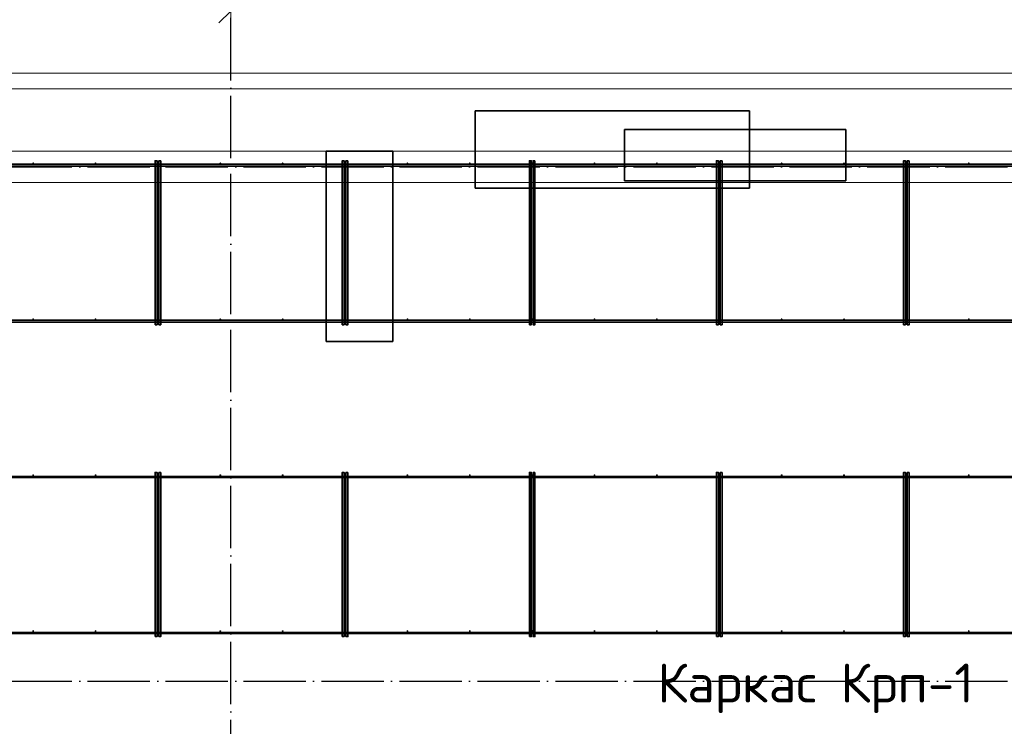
# Model space of a CAD drawing. Header units: millimetres. Extents: x -3725 to 93325, y -74170 to 82591.
# Tile 120 of 140: x 67047 to 73361, y 64191 to 68724. Entities that reach past the tile are written whole.
import ezdxf

# ---------------------------------------------------------------- set-up
doc = ezdxf.new("R2010")
doc.units = ezdxf.units.MM
doc.header["$PDMODE"] = 65
for name, pattern in [('______11', [500, 400, -50, 0, -50]), ('______3', [500, 400, -100]), ('______5', [1100, 800, -100, 100, -100])]:
    doc.linetypes.add(name, pattern=pattern)
for name, color, linetype, lineweight in [('Standard', 7, 'Continuous', 25), ('Балка_ общее', 7, '______3', 13), ('Стена_ общее', 7, 'Continuous', 35), ('Фундамент (1)', 7, 'Continuous', 35)]:
    doc.layers.add(name, color=color, linetype=linetype, lineweight=lineweight)
doc.layers.add('Арм.стержн. Фиксатор', color=7, linetype='Continuous', lineweight=35, true_color=0x501e0f)
doc.layers.add('Осевая линия_ общее', color=7, linetype='______5', lineweight=13, true_color=0xa0a0a0)
doc.styles.add('ISOCPEUR', font='ISOCPEUR')
doc.dimstyles.new('DIMSTYLE_7', dxfattribs={"dimtxt": 250, "dimasz": 250, "dimexe": 0, "dimexo": 0, "dimgap": 125, "dimtad": 2, "dimdec": 0, "dimrnd": 5, "dimzin": 12, "dimdsep": 46, "dimtxsty": 'ISOCPEUR', "dimblk1": 'ALL_ML_STRICH', "dimblk2": 'ALL_ML_STRICH', "dimsah": 1, "dimcen": 0, "dimclrd": 7, "dimclre": 256, "dimclrt": 7, "dimadec": 0, "dimazin": 0, "dimtfac": 1, "dimtdec": 0, "dimtix": 1, "dimtmove": 2, "dimatfit": 3, "dimfxl": 0, "dimtzin": 0, "dimlwd": 0, "dimlwe": -3, "dimarcsym": 0})

# ---------------------------------------------------------------- blocks, each defined once
blk = doc.blocks.new('ALL_ML_STRICH')
at = {"color": 0, "linetype": 'ByBlock', "lineweight": -2}
for p, q in [((-0.3, -0.3), (0.3, 0.3)), ((0, -0.5), (0, 0.5)), ((-1, 0), (0.5, 0))]:
    blk.add_line(p, q, dxfattribs=at)
blk = doc.blocks.new('*D85')
at = {"layer": 'DEFPOINTS', "color": 7, "linetype": 'Continuous', "lineweight": 13, "transparency": 33554687}
for p in [(66700, 68799.4), (66700, 68778), (68400, 68757.8)]:
    blk.add_point(p, dxfattribs=at)
at = {"layer": 'Балка_ общее', "color": 251, "linetype": 'Continuous', "lineweight": -2, "true_color": 0x656565, "transparency": 33554687}
for p, q in [((66700, 68809.4), (66700, 68778)), ((68400, 68767.8), (68400, 68778))]:
    blk.add_line(p, q, dxfattribs=at)
at = {"layer": 'Балка_ общее', "color": 7, "linetype": 'Continuous', "lineweight": -2, "transparency": 33554687}
blk.add_line((66700, 68778), (68400, 68778), dxfattribs=at)
at = {"layer": 'Балка_ общее', "color": 7, "linetype": 'Continuous', "lineweight": 13, "transparency": 33554687, "xscale": 250, "yscale": 250, "zscale": 250, "rotation": 180}
blk.add_blockref('ALL_ML_STRICH', (66700, 68778), dxfattribs=at)
at = {"layer": 'Балка_ общее', "color": 7, "linetype": 'Continuous', "lineweight": 13, "transparency": 33554687, "xscale": 250, "yscale": 250, "zscale": 250}
blk.add_blockref('ALL_ML_STRICH', (68400, 68778), dxfattribs=at)
at = {"layer": 'Балка_ общее', "color": 7, "linetype": 'Continuous', "lineweight": 13, "transparency": 33554687, "insert": (67587.5, 68953), "char_height": 250, "width": 1000, "attachment_point": 5, "style": 'ISOCPEUR'}
blk.add_mtext('\\A1;{1700}', dxfattribs=at)
blk = doc.blocks.new('*D86')
at = {"layer": 'DEFPOINTS', "color": 7, "linetype": 'Continuous', "lineweight": 13, "transparency": 33554687}
for p in [(68400, 68778), (68400, 68757.8), (73900, 68716.2)]:
    blk.add_point(p, dxfattribs=at)
at = {"layer": 'Балка_ общее', "color": 251, "linetype": 'Continuous', "lineweight": -2, "true_color": 0x656565, "transparency": 33554687}
for p, q in [((68400, 68767.8), (68400, 68778)), ((73900, 68726.2), (73900, 68778))]:
    blk.add_line(p, q, dxfattribs=at)
at = {"layer": 'Балка_ общее', "color": 7, "linetype": 'Continuous', "lineweight": -2, "transparency": 33554687}
blk.add_line((68400, 68778), (73900, 68778), dxfattribs=at)
at = {"layer": 'Балка_ общее', "color": 7, "linetype": 'Continuous', "lineweight": 13, "transparency": 33554687, "xscale": 250, "yscale": 250, "zscale": 250, "rotation": 180}
blk.add_blockref('ALL_ML_STRICH', (68400, 68778), dxfattribs=at)
at = {"layer": 'Балка_ общее', "color": 7, "linetype": 'Continuous', "lineweight": 13, "transparency": 33554687, "xscale": 250, "yscale": 250, "zscale": 250}
blk.add_blockref('ALL_ML_STRICH', (73900, 68778), dxfattribs=at)
at = {"layer": 'Балка_ общее', "color": 7, "linetype": 'Continuous', "lineweight": 13, "transparency": 33554687, "insert": (71162.5, 68953), "char_height": 250, "width": 1000, "attachment_point": 5, "style": 'ISOCPEUR'}
blk.add_mtext('\\A1;{5500}', dxfattribs=at)
blk = doc.blocks.new('СЛОЖНЫЙ_ОБЪЕКТ_5')
at = {"layer": 'Осевая линия_ общее', "color": 253, "linetype": '______11', "lineweight": -3, "true_color": 0xa0a0a0, "transparency": 33554687}
for p, q in [((68400, 45830), (68400, 69510)), ((57980, 67780), (74900, 67780)), ((57980, 64480), (74900, 64480))]:
    blk.add_line(p, q, dxfattribs=at)
at = {"layer": 'Балка_ общее', "color": 7, "linetype": 'Continuous', "lineweight": 13, "transparency": 33554687}
for base, p1, p2, picture, middle in [((68400, 68778), (66700, 68809.4), (68400, 68767.8), '*D85', (67587.5, 68953)), ((73900, 68778), (68400, 68767.8), (73900, 68726.2), '*D86', (71162.5, 68953))]:
    dim = blk.add_linear_dim(base=base, p1=p1, p2=p2, dimstyle='DIMSTYLE_7', override={"dimpost": '<>', "dimclrd": 7, "dimclre": 251, "dimclrt": 7, "dimlwd": 0, "dimlwe": 65533}, dxfattribs=at)
    dim.commit()
    dim.dimension.update_dxf_attribs({"geometry": picture, "text_midpoint": middle, "dimtype": 160})

msp = doc.modelspace()

# ---------------------------------------------------------------- hatches: boundary and pattern name
at = {"layer": 'Арм.стержн. Фиксатор', "linetype": 'Continuous', "lineweight": 35, "transparency": 33554687}
for points in [[(67139.5, 67802), (67139, 67804.3), (67137.7, 67806.2), (67135.8, 67807.5), (67133.5, 67808), (67131.2, 67807.5), (67129.3, 67806.2), (67128, 67804.3), (67127.5, 67802), (67128, 67799.7), (67129.3, 67797.8), (67131.2, 67796.5), (67133.5, 67796), (67135.8, 67796.5), (67137.7, 67797.8), (67139, 67799.7)], [(67539.5, 67802), (67539, 67804.3), (67537.7, 67806.2), (67535.8, 67807.5), (67533.5, 67808), (67531.2, 67807.5), (67529.3, 67806.2), (67528, 67804.3), (67527.5, 67802), (67528, 67799.7), (67529.3, 67797.8), (67531.2, 67796.5), (67533.5, 67796), (67535.8, 67796.5), (67537.7, 67797.8), (67539, 67799.7)], [(67939.5, 67802), (67939, 67804.3), (67937.7, 67806.2), (67935.8, 67807.5), (67933.5, 67808), (67931.2, 67807.5), (67929.3, 67806.2), (67928, 67804.3), (67927.5, 67802), (67928, 67799.7), (67929.3, 67797.8), (67931.2, 67796.5), (67933.5, 67796), (67935.8, 67796.5), (67937.7, 67797.8), (67939, 67799.7)], [(68339.5, 67802), (68339, 67804.3), (68337.7, 67806.2), (68335.8, 67807.5), (68333.5, 67808), (68331.2, 67807.5), (68329.3, 67806.2), (68328, 67804.3), (68327.5, 67802), (68328, 67799.7), (68329.3, 67797.8), (68331.2, 67796.5), (68333.5, 67796), (68335.8, 67796.5), (68337.7, 67797.8), (68339, 67799.7)], [(68739.5, 67802), (68739, 67804.3), (68737.7, 67806.2), (68735.8, 67807.5), (68733.5, 67808), (68731.2, 67807.5), (68729.3, 67806.2), (68728, 67804.3), (68727.5, 67802), (68728, 67799.7), (68729.3, 67797.8), (68731.2, 67796.5), (68733.5, 67796), (68735.8, 67796.5), (68737.7, 67797.8), (68739, 67799.7)], [(69139.5, 67802), (69139, 67804.3), (69137.7, 67806.2), (69135.8, 67807.5), (69133.5, 67808), (69131.2, 67807.5), (69129.3, 67806.2), (69128, 67804.3), (69127.5, 67802), (69128, 67799.7), (69129.3, 67797.8), (69131.2, 67796.5), (69133.5, 67796), (69135.8, 67796.5), (69137.7, 67797.8), (69139, 67799.7)], [(69539.5, 67802), (69539, 67804.3), (69537.7, 67806.2), (69535.8, 67807.5), (69533.5, 67808), (69531.2, 67807.5), (69529.3, 67806.2), (69528, 67804.3), (69527.5, 67802), (69528, 67799.7), (69529.3, 67797.8), (69531.2, 67796.5), (69533.5, 67796), (69535.8, 67796.5), (69537.7, 67797.8), (69539, 67799.7)], [(69939.5, 67802), (69939, 67804.3), (69937.7, 67806.2), (69935.8, 67807.5), (69933.5, 67808), (69931.2, 67807.5), (69929.3, 67806.2), (69928, 67804.3), (69927.5, 67802), (69928, 67799.7), (69929.3, 67797.8), (69931.2, 67796.5), (69933.5, 67796), (69935.8, 67796.5), (69937.7, 67797.8), (69939, 67799.7)], [(70339.5, 67802), (70339, 67804.3), (70337.7, 67806.2), (70335.8, 67807.5), (70333.5, 67808), (70331.2, 67807.5), (70329.3, 67806.2), (70328, 67804.3), (70327.5, 67802), (70328, 67799.7), (70329.3, 67797.8), (70331.2, 67796.5), (70333.5, 67796), (70335.8, 67796.5), (70337.7, 67797.8), (70339, 67799.7)], [(70739.5, 67802), (70739, 67804.3), (70737.7, 67806.2), (70735.8, 67807.5), (70733.5, 67808), (70731.2, 67807.5), (70729.3, 67806.2), (70728, 67804.3), (70727.5, 67802), (70728, 67799.7), (70729.3, 67797.8), (70731.2, 67796.5), (70733.5, 67796), (70735.8, 67796.5), (70737.7, 67797.8), (70739, 67799.7)], [(71139.5, 67802), (71139, 67804.3), (71137.7, 67806.2), (71135.8, 67807.5), (71133.5, 67808), (71131.2, 67807.5), (71129.3, 67806.2), (71128, 67804.3), (71127.5, 67802), (71128, 67799.7), (71129.3, 67797.8), (71131.2, 67796.5), (71133.5, 67796), (71135.8, 67796.5), (71137.7, 67797.8), (71139, 67799.7)], [(71539.5, 67802), (71539, 67804.3), (71537.7, 67806.2), (71535.8, 67807.5), (71533.5, 67808), (71531.2, 67807.5), (71529.3, 67806.2), (71528, 67804.3), (71527.5, 67802), (71528, 67799.7), (71529.3, 67797.8), (71531.2, 67796.5), (71533.5, 67796), (71535.8, 67796.5), (71537.7, 67797.8), (71539, 67799.7)], [(71939.5, 67802), (71939, 67804.3), (71937.7, 67806.2), (71935.8, 67807.5), (71933.5, 67808), (71931.2, 67807.5), (71929.3, 67806.2), (71928, 67804.3), (71927.5, 67802), (71928, 67799.7), (71929.3, 67797.8), (71931.2, 67796.5), (71933.5, 67796), (71935.8, 67796.5), (71937.7, 67797.8), (71939, 67799.7)], [(72339.5, 67802), (72339, 67804.3), (72337.7, 67806.2), (72335.8, 67807.5), (72333.5, 67808), (72331.2, 67807.5), (72329.3, 67806.2), (72328, 67804.3), (72327.5, 67802), (72328, 67799.7), (72329.3, 67797.8), (72331.2, 67796.5), (72333.5, 67796), (72335.8, 67796.5), (72337.7, 67797.8), (72339, 67799.7)], [(72739.5, 67802), (72739, 67804.3), (72737.7, 67806.2), (72735.8, 67807.5), (72733.5, 67808), (72731.2, 67807.5), (72729.3, 67806.2), (72728, 67804.3), (72727.5, 67802), (72728, 67799.7), (72729.3, 67797.8), (72731.2, 67796.5), (72733.5, 67796), (72735.8, 67796.5), (72737.7, 67797.8), (72739, 67799.7)], [(73139.5, 67802), (73139, 67804.3), (73137.7, 67806.2), (73135.8, 67807.5), (73133.5, 67808), (73131.2, 67807.5), (73129.3, 67806.2), (73128, 67804.3), (73127.5, 67802), (73128, 67799.7), (73129.3, 67797.8), (73131.2, 67796.5), (73133.5, 67796), (73135.8, 67796.5), (73137.7, 67797.8), (73139, 67799.7)], [(67139.5, 66802), (67139, 66804.3), (67137.7, 66806.2), (67135.8, 66807.5), (67133.5, 66808), (67131.2, 66807.5), (67129.3, 66806.2), (67128, 66804.3), (67127.5, 66802), (67128, 66799.7), (67129.3, 66797.8), (67131.2, 66796.5), (67133.5, 66796), (67135.8, 66796.5), (67137.7, 66797.8), (67139, 66799.7)], [(67539.5, 66802), (67539, 66804.3), (67537.7, 66806.2), (67535.8, 66807.5), (67533.5, 66808), (67531.2, 66807.5), (67529.3, 66806.2), (67528, 66804.3), (67527.5, 66802), (67528, 66799.7), (67529.3, 66797.8), (67531.2, 66796.5), (67533.5, 66796), (67535.8, 66796.5), (67537.7, 66797.8), (67539, 66799.7)], [(67939.5, 66802), (67939, 66804.3), (67937.7, 66806.2), (67935.8, 66807.5), (67933.5, 66808), (67931.2, 66807.5), (67929.3, 66806.2), (67928, 66804.3), (67927.5, 66802), (67928, 66799.7), (67929.3, 66797.8), (67931.2, 66796.5), (67933.5, 66796), (67935.8, 66796.5), (67937.7, 66797.8), (67939, 66799.7)], [(68339.5, 66802), (68339, 66804.3), (68337.7, 66806.2), (68335.8, 66807.5), (68333.5, 66808), (68331.2, 66807.5), (68329.3, 66806.2), (68328, 66804.3), (68327.5, 66802), (68328, 66799.7), (68329.3, 66797.8), (68331.2, 66796.5), (68333.5, 66796), (68335.8, 66796.5), (68337.7, 66797.8), (68339, 66799.7)], [(68739.5, 66802), (68739, 66804.3), (68737.7, 66806.2), (68735.8, 66807.5), (68733.5, 66808), (68731.2, 66807.5), (68729.3, 66806.2), (68728, 66804.3), (68727.5, 66802), (68728, 66799.7), (68729.3, 66797.8), (68731.2, 66796.5), (68733.5, 66796), (68735.8, 66796.5), (68737.7, 66797.8), (68739, 66799.7)], [(69139.5, 66802), (69139, 66804.3), (69137.7, 66806.2), (69135.8, 66807.5), (69133.5, 66808), (69131.2, 66807.5), (69129.3, 66806.2), (69128, 66804.3), (69127.5, 66802), (69128, 66799.7), (69129.3, 66797.8), (69131.2, 66796.5), (69133.5, 66796), (69135.8, 66796.5), (69137.7, 66797.8), (69139, 66799.7)], [(69539.5, 66802), (69539, 66804.3), (69537.7, 66806.2), (69535.8, 66807.5), (69533.5, 66808), (69531.2, 66807.5), (69529.3, 66806.2), (69528, 66804.3), (69527.5, 66802), (69528, 66799.7), (69529.3, 66797.8), (69531.2, 66796.5), (69533.5, 66796), (69535.8, 66796.5), (69537.7, 66797.8), (69539, 66799.7)], [(69939.5, 66802), (69939, 66804.3), (69937.7, 66806.2), (69935.8, 66807.5), (69933.5, 66808), (69931.2, 66807.5), (69929.3, 66806.2), (69928, 66804.3), (69927.5, 66802), (69928, 66799.7), (69929.3, 66797.8), (69931.2, 66796.5), (69933.5, 66796), (69935.8, 66796.5), (69937.7, 66797.8), (69939, 66799.7)], [(70339.5, 66802), (70339, 66804.3), (70337.7, 66806.2), (70335.8, 66807.5), (70333.5, 66808), (70331.2, 66807.5), (70329.3, 66806.2), (70328, 66804.3), (70327.5, 66802), (70328, 66799.7), (70329.3, 66797.8), (70331.2, 66796.5), (70333.5, 66796), (70335.8, 66796.5), (70337.7, 66797.8), (70339, 66799.7)], [(70739.5, 66802), (70739, 66804.3), (70737.7, 66806.2), (70735.8, 66807.5), (70733.5, 66808), (70731.2, 66807.5), (70729.3, 66806.2), (70728, 66804.3), (70727.5, 66802), (70728, 66799.7), (70729.3, 66797.8), (70731.2, 66796.5), (70733.5, 66796), (70735.8, 66796.5), (70737.7, 66797.8), (70739, 66799.7)], [(71139.5, 66802), (71139, 66804.3), (71137.7, 66806.2), (71135.8, 66807.5), (71133.5, 66808), (71131.2, 66807.5), (71129.3, 66806.2), (71128, 66804.3), (71127.5, 66802), (71128, 66799.7), (71129.3, 66797.8), (71131.2, 66796.5), (71133.5, 66796), (71135.8, 66796.5), (71137.7, 66797.8), (71139, 66799.7)], [(71539.5, 66802), (71539, 66804.3), (71537.7, 66806.2), (71535.8, 66807.5), (71533.5, 66808), (71531.2, 66807.5), (71529.3, 66806.2), (71528, 66804.3), (71527.5, 66802), (71528, 66799.7), (71529.3, 66797.8), (71531.2, 66796.5), (71533.5, 66796), (71535.8, 66796.5), (71537.7, 66797.8), (71539, 66799.7)], [(71939.5, 66802), (71939, 66804.3), (71937.7, 66806.2), (71935.8, 66807.5), (71933.5, 66808), (71931.2, 66807.5), (71929.3, 66806.2), (71928, 66804.3), (71927.5, 66802), (71928, 66799.7), (71929.3, 66797.8), (71931.2, 66796.5), (71933.5, 66796), (71935.8, 66796.5), (71937.7, 66797.8), (71939, 66799.7)], [(72339.5, 66802), (72339, 66804.3), (72337.7, 66806.2), (72335.8, 66807.5), (72333.5, 66808), (72331.2, 66807.5), (72329.3, 66806.2), (72328, 66804.3), (72327.5, 66802), (72328, 66799.7), (72329.3, 66797.8), (72331.2, 66796.5), (72333.5, 66796), (72335.8, 66796.5), (72337.7, 66797.8), (72339, 66799.7)], [(72739.5, 66802), (72739, 66804.3), (72737.7, 66806.2), (72735.8, 66807.5), (72733.5, 66808), (72731.2, 66807.5), (72729.3, 66806.2), (72728, 66804.3), (72727.5, 66802), (72728, 66799.7), (72729.3, 66797.8), (72731.2, 66796.5), (72733.5, 66796), (72735.8, 66796.5), (72737.7, 66797.8), (72739, 66799.7)], [(73139.5, 66802), (73139, 66804.3), (73137.7, 66806.2), (73135.8, 66807.5), (73133.5, 66808), (73131.2, 66807.5), (73129.3, 66806.2), (73128, 66804.3), (73127.5, 66802), (73128, 66799.7), (73129.3, 66797.8), (73131.2, 66796.5), (73133.5, 66796), (73135.8, 66796.5), (73137.7, 66797.8), (73139, 66799.7)], [(67139.5, 65802), (67139, 65804.3), (67137.7, 65806.2), (67135.8, 65807.5), (67133.5, 65808), (67131.2, 65807.5), (67129.3, 65806.2), (67128, 65804.3), (67127.5, 65802), (67128, 65799.7), (67129.3, 65797.8), (67131.2, 65796.5), (67133.5, 65796), (67135.8, 65796.5), (67137.7, 65797.8), (67139, 65799.7)], [(67539.5, 65802), (67539, 65804.3), (67537.7, 65806.2), (67535.8, 65807.5), (67533.5, 65808), (67531.2, 65807.5), (67529.3, 65806.2), (67528, 65804.3), (67527.5, 65802), (67528, 65799.7), (67529.3, 65797.8), (67531.2, 65796.5), (67533.5, 65796), (67535.8, 65796.5), (67537.7, 65797.8), (67539, 65799.7)], [(67939.5, 65802), (67939, 65804.3), (67937.7, 65806.2), (67935.8, 65807.5), (67933.5, 65808), (67931.2, 65807.5), (67929.3, 65806.2), (67928, 65804.3), (67927.5, 65802), (67928, 65799.7), (67929.3, 65797.8), (67931.2, 65796.5), (67933.5, 65796), (67935.8, 65796.5), (67937.7, 65797.8), (67939, 65799.7)], [(68339.5, 65802), (68339, 65804.3), (68337.7, 65806.2), (68335.8, 65807.5), (68333.5, 65808), (68331.2, 65807.5), (68329.3, 65806.2), (68328, 65804.3), (68327.5, 65802), (68328, 65799.7), (68329.3, 65797.8), (68331.2, 65796.5), (68333.5, 65796), (68335.8, 65796.5), (68337.7, 65797.8), (68339, 65799.7)], [(68739.5, 65802), (68739, 65804.3), (68737.7, 65806.2), (68735.8, 65807.5), (68733.5, 65808), (68731.2, 65807.5), (68729.3, 65806.2), (68728, 65804.3), (68727.5, 65802), (68728, 65799.7), (68729.3, 65797.8), (68731.2, 65796.5), (68733.5, 65796), (68735.8, 65796.5), (68737.7, 65797.8), (68739, 65799.7)], [(69139.5, 65802), (69139, 65804.3), (69137.7, 65806.2), (69135.8, 65807.5), (69133.5, 65808), (69131.2, 65807.5), (69129.3, 65806.2), (69128, 65804.3), (69127.5, 65802), (69128, 65799.7), (69129.3, 65797.8), (69131.2, 65796.5), (69133.5, 65796), (69135.8, 65796.5), (69137.7, 65797.8), (69139, 65799.7)], [(69539.5, 65802), (69539, 65804.3), (69537.7, 65806.2), (69535.8, 65807.5), (69533.5, 65808), (69531.2, 65807.5), (69529.3, 65806.2), (69528, 65804.3), (69527.5, 65802), (69528, 65799.7), (69529.3, 65797.8), (69531.2, 65796.5), (69533.5, 65796), (69535.8, 65796.5), (69537.7, 65797.8), (69539, 65799.7)], [(69939.5, 65802), (69939, 65804.3), (69937.7, 65806.2), (69935.8, 65807.5), (69933.5, 65808), (69931.2, 65807.5), (69929.3, 65806.2), (69928, 65804.3), (69927.5, 65802), (69928, 65799.7), (69929.3, 65797.8), (69931.2, 65796.5), (69933.5, 65796), (69935.8, 65796.5), (69937.7, 65797.8), (69939, 65799.7)], [(70339.5, 65802), (70339, 65804.3), (70337.7, 65806.2), (70335.8, 65807.5), (70333.5, 65808), (70331.2, 65807.5), (70329.3, 65806.2), (70328, 65804.3), (70327.5, 65802), (70328, 65799.7), (70329.3, 65797.8), (70331.2, 65796.5), (70333.5, 65796), (70335.8, 65796.5), (70337.7, 65797.8), (70339, 65799.7)], [(70739.5, 65802), (70739, 65804.3), (70737.7, 65806.2), (70735.8, 65807.5), (70733.5, 65808), (70731.2, 65807.5), (70729.3, 65806.2), (70728, 65804.3), (70727.5, 65802), (70728, 65799.7), (70729.3, 65797.8), (70731.2, 65796.5), (70733.5, 65796), (70735.8, 65796.5), (70737.7, 65797.8), (70739, 65799.7)], [(71139.5, 65802), (71139, 65804.3), (71137.7, 65806.2), (71135.8, 65807.5), (71133.5, 65808), (71131.2, 65807.5), (71129.3, 65806.2), (71128, 65804.3), (71127.5, 65802), (71128, 65799.7), (71129.3, 65797.8), (71131.2, 65796.5), (71133.5, 65796), (71135.8, 65796.5), (71137.7, 65797.8), (71139, 65799.7)], [(71539.5, 65802), (71539, 65804.3), (71537.7, 65806.2), (71535.8, 65807.5), (71533.5, 65808), (71531.2, 65807.5), (71529.3, 65806.2), (71528, 65804.3), (71527.5, 65802), (71528, 65799.7), (71529.3, 65797.8), (71531.2, 65796.5), (71533.5, 65796), (71535.8, 65796.5), (71537.7, 65797.8), (71539, 65799.7)], [(71939.5, 65802), (71939, 65804.3), (71937.7, 65806.2), (71935.8, 65807.5), (71933.5, 65808), (71931.2, 65807.5), (71929.3, 65806.2), (71928, 65804.3), (71927.5, 65802), (71928, 65799.7), (71929.3, 65797.8), (71931.2, 65796.5), (71933.5, 65796), (71935.8, 65796.5), (71937.7, 65797.8), (71939, 65799.7)], [(72339.5, 65802), (72339, 65804.3), (72337.7, 65806.2), (72335.8, 65807.5), (72333.5, 65808), (72331.2, 65807.5), (72329.3, 65806.2), (72328, 65804.3), (72327.5, 65802), (72328, 65799.7), (72329.3, 65797.8), (72331.2, 65796.5), (72333.5, 65796), (72335.8, 65796.5), (72337.7, 65797.8), (72339, 65799.7)], [(72739.5, 65802), (72739, 65804.3), (72737.7, 65806.2), (72735.8, 65807.5), (72733.5, 65808), (72731.2, 65807.5), (72729.3, 65806.2), (72728, 65804.3), (72727.5, 65802), (72728, 65799.7), (72729.3, 65797.8), (72731.2, 65796.5), (72733.5, 65796), (72735.8, 65796.5), (72737.7, 65797.8), (72739, 65799.7)], [(73139.5, 65802), (73139, 65804.3), (73137.7, 65806.2), (73135.8, 65807.5), (73133.5, 65808), (73131.2, 65807.5), (73129.3, 65806.2), (73128, 65804.3), (73127.5, 65802), (73128, 65799.7), (73129.3, 65797.8), (73131.2, 65796.5), (73133.5, 65796), (73135.8, 65796.5), (73137.7, 65797.8), (73139, 65799.7)], [(67139.5, 64802), (67139, 64804.3), (67137.7, 64806.2), (67135.8, 64807.5), (67133.5, 64808), (67131.2, 64807.5), (67129.3, 64806.2), (67128, 64804.3), (67127.5, 64802), (67128, 64799.7), (67129.3, 64797.8), (67131.2, 64796.5), (67133.5, 64796), (67135.8, 64796.5), (67137.7, 64797.8), (67139, 64799.7)], [(67539.5, 64802), (67539, 64804.3), (67537.7, 64806.2), (67535.8, 64807.5), (67533.5, 64808), (67531.2, 64807.5), (67529.3, 64806.2), (67528, 64804.3), (67527.5, 64802), (67528, 64799.7), (67529.3, 64797.8), (67531.2, 64796.5), (67533.5, 64796), (67535.8, 64796.5), (67537.7, 64797.8), (67539, 64799.7)], [(67939.5, 64802), (67939, 64804.3), (67937.7, 64806.2), (67935.8, 64807.5), (67933.5, 64808), (67931.2, 64807.5), (67929.3, 64806.2), (67928, 64804.3), (67927.5, 64802), (67928, 64799.7), (67929.3, 64797.8), (67931.2, 64796.5), (67933.5, 64796), (67935.8, 64796.5), (67937.7, 64797.8), (67939, 64799.7)], [(68339.5, 64802), (68339, 64804.3), (68337.7, 64806.2), (68335.8, 64807.5), (68333.5, 64808), (68331.2, 64807.5), (68329.3, 64806.2), (68328, 64804.3), (68327.5, 64802), (68328, 64799.7), (68329.3, 64797.8), (68331.2, 64796.5), (68333.5, 64796), (68335.8, 64796.5), (68337.7, 64797.8), (68339, 64799.7)], [(68739.5, 64802), (68739, 64804.3), (68737.7, 64806.2), (68735.8, 64807.5), (68733.5, 64808), (68731.2, 64807.5), (68729.3, 64806.2), (68728, 64804.3), (68727.5, 64802), (68728, 64799.7), (68729.3, 64797.8), (68731.2, 64796.5), (68733.5, 64796), (68735.8, 64796.5), (68737.7, 64797.8), (68739, 64799.7)], [(69139.5, 64802), (69139, 64804.3), (69137.7, 64806.2), (69135.8, 64807.5), (69133.5, 64808), (69131.2, 64807.5), (69129.3, 64806.2), (69128, 64804.3), (69127.5, 64802), (69128, 64799.7), (69129.3, 64797.8), (69131.2, 64796.5), (69133.5, 64796), (69135.8, 64796.5), (69137.7, 64797.8), (69139, 64799.7)], [(69539.5, 64802), (69539, 64804.3), (69537.7, 64806.2), (69535.8, 64807.5), (69533.5, 64808), (69531.2, 64807.5), (69529.3, 64806.2), (69528, 64804.3), (69527.5, 64802), (69528, 64799.7), (69529.3, 64797.8), (69531.2, 64796.5), (69533.5, 64796), (69535.8, 64796.5), (69537.7, 64797.8), (69539, 64799.7)], [(69939.5, 64802), (69939, 64804.3), (69937.7, 64806.2), (69935.8, 64807.5), (69933.5, 64808), (69931.2, 64807.5), (69929.3, 64806.2), (69928, 64804.3), (69927.5, 64802), (69928, 64799.7), (69929.3, 64797.8), (69931.2, 64796.5), (69933.5, 64796), (69935.8, 64796.5), (69937.7, 64797.8), (69939, 64799.7)], [(70339.5, 64802), (70339, 64804.3), (70337.7, 64806.2), (70335.8, 64807.5), (70333.5, 64808), (70331.2, 64807.5), (70329.3, 64806.2), (70328, 64804.3), (70327.5, 64802), (70328, 64799.7), (70329.3, 64797.8), (70331.2, 64796.5), (70333.5, 64796), (70335.8, 64796.5), (70337.7, 64797.8), (70339, 64799.7)], [(70739.5, 64802), (70739, 64804.3), (70737.7, 64806.2), (70735.8, 64807.5), (70733.5, 64808), (70731.2, 64807.5), (70729.3, 64806.2), (70728, 64804.3), (70727.5, 64802), (70728, 64799.7), (70729.3, 64797.8), (70731.2, 64796.5), (70733.5, 64796), (70735.8, 64796.5), (70737.7, 64797.8), (70739, 64799.7)], [(71139.5, 64802), (71139, 64804.3), (71137.7, 64806.2), (71135.8, 64807.5), (71133.5, 64808), (71131.2, 64807.5), (71129.3, 64806.2), (71128, 64804.3), (71127.5, 64802), (71128, 64799.7), (71129.3, 64797.8), (71131.2, 64796.5), (71133.5, 64796), (71135.8, 64796.5), (71137.7, 64797.8), (71139, 64799.7)], [(71539.5, 64802), (71539, 64804.3), (71537.7, 64806.2), (71535.8, 64807.5), (71533.5, 64808), (71531.2, 64807.5), (71529.3, 64806.2), (71528, 64804.3), (71527.5, 64802), (71528, 64799.7), (71529.3, 64797.8), (71531.2, 64796.5), (71533.5, 64796), (71535.8, 64796.5), (71537.7, 64797.8), (71539, 64799.7)], [(71939.5, 64802), (71939, 64804.3), (71937.7, 64806.2), (71935.8, 64807.5), (71933.5, 64808), (71931.2, 64807.5), (71929.3, 64806.2), (71928, 64804.3), (71927.5, 64802), (71928, 64799.7), (71929.3, 64797.8), (71931.2, 64796.5), (71933.5, 64796), (71935.8, 64796.5), (71937.7, 64797.8), (71939, 64799.7)], [(72339.5, 64802), (72339, 64804.3), (72337.7, 64806.2), (72335.8, 64807.5), (72333.5, 64808), (72331.2, 64807.5), (72329.3, 64806.2), (72328, 64804.3), (72327.5, 64802), (72328, 64799.7), (72329.3, 64797.8), (72331.2, 64796.5), (72333.5, 64796), (72335.8, 64796.5), (72337.7, 64797.8), (72339, 64799.7)], [(72739.5, 64802), (72739, 64804.3), (72737.7, 64806.2), (72735.8, 64807.5), (72733.5, 64808), (72731.2, 64807.5), (72729.3, 64806.2), (72728, 64804.3), (72727.5, 64802), (72728, 64799.7), (72729.3, 64797.8), (72731.2, 64796.5), (72733.5, 64796), (72735.8, 64796.5), (72737.7, 64797.8), (72739, 64799.7)], [(73139.5, 64802), (73139, 64804.3), (73137.7, 64806.2), (73135.8, 64807.5), (73133.5, 64808), (73131.2, 64807.5), (73129.3, 64806.2), (73128, 64804.3), (73127.5, 64802), (73128, 64799.7), (73129.3, 64797.8), (73131.2, 64796.5), (73133.5, 64796), (73135.8, 64796.5), (73137.7, 64797.8), (73139, 64799.7)]]:
    msp.add_hatch(color=34, dxfattribs=at).paths.add_polyline_path(points)

# ---------------------------------------------------------------- linework, layer by layer
at = {"layer": 'Standard', "color": 52, "linetype": 'Continuous', "lineweight": 13, "transparency": 33554687}
for p, q in [((69967.7, 68138.3), (69967.7, 67642)), ((71727.7, 68138.3), (69967.7, 68138.3)), ((69967.7, 68138.3), (69967.7, 67642)), ((71727.7, 68138.3), (69967.7, 68138.3)), ((71727.7, 67642), (71727.7, 68138.3)), ((71727.7, 67642), (71727.7, 68138.3)), ((70926.1, 68019.6), (70926.1, 67689)), ((72346.1, 68019.6), (70926.1, 68019.6)), ((70926.1, 68019.6), (70926.1, 67689)), ((72346.1, 68019.6), (70926.1, 68019.6)), ((72346.1, 67689), (72346.1, 68019.6)), ((72346.1, 67689), (72346.1, 68019.6)), ((69440.7, 67879.9), (69013.1, 67879.9)), ((69013.1, 67879.9), (69013.1, 66659.9)), ((69440.7, 67879.9), (69013.1, 67879.9)), ((69013.1, 67879.9), (69013.1, 66659.9)), ((69440.7, 66659.9), (69440.7, 67879.9)), ((69440.7, 66659.9), (69440.7, 67879.9)), ((69967.7, 67642), (71727.7, 67642)), ((69967.7, 67642), (71727.7, 67642)), ((70926.1, 67689), (72346.1, 67689)), ((70926.1, 67689), (72346.1, 67689)), ((69013.1, 66659.9), (69440.7, 66659.9)), ((69013.1, 66659.9), (69440.7, 66659.9))]:
    msp.add_line(p, q, dxfattribs=at)
at = {"layer": 'Standard', "color": 52, "linetype": 'Continuous', "lineweight": 35, "transparency": 33554687}
for p, q in [((69967.7, 68138.3), (69967.7, 67642)), ((71727.7, 68138.3), (69967.7, 68138.3)), ((69967.7, 68138.3), (69967.7, 67642)), ((71727.7, 68138.3), (69967.7, 68138.3)), ((71727.7, 67642), (71727.7, 68138.3)), ((71727.7, 67642), (71727.7, 68138.3)), ((70926.1, 68019.6), (70926.1, 67689)), ((72346.1, 68019.6), (70926.1, 68019.6)), ((70926.1, 68019.6), (70926.1, 67689)), ((72346.1, 68019.6), (70926.1, 68019.6)), ((72346.1, 67689), (72346.1, 68019.6)), ((72346.1, 67689), (72346.1, 68019.6)), ((69440.7, 67879.9), (69013.1, 67879.9)), ((69013.1, 67879.9), (69013.1, 66659.9)), ((69440.7, 67879.9), (69013.1, 67879.9)), ((69013.1, 67879.9), (69013.1, 66659.9)), ((69440.7, 66659.9), (69440.7, 67879.9)), ((69440.7, 66659.9), (69440.7, 67879.9)), ((69967.7, 67642), (71727.7, 67642)), ((69967.7, 67642), (71727.7, 67642)), ((70926.1, 67689), (72346.1, 67689)), ((70926.1, 67689), (72346.1, 67689)), ((69013.1, 66659.9), (69440.7, 66659.9)), ((69013.1, 66659.9), (69440.7, 66659.9))]:
    msp.add_line(p, q, dxfattribs=at)
at = {"layer": 'Standard', "color": 7, "linetype": 'Continuous', "lineweight": 18, "transparency": 33554687}
msp.add_lwpolyline([(59250, 46540), (78500, 46540), (78500, 68380), (59250, 68380), (59250, 46540)], dxfattribs=at)
at = {"layer": 'Арм.стержн. Фиксатор', "color": 34, "linetype": 'Continuous', "lineweight": 35, "transparency": 33554687}
for points in [[(67915.5, 66767.1), (67915.5, 67819.2), (67927.5, 67819.2), (67927.5, 66767.1), (67915.5, 66767.1)], [(67951.5, 67818.9), (67951.5, 66766.9), (67939.5, 66766.9), (67939.5, 67818.9), (67951.5, 67818.9)], [(69115.5, 66767.1), (69115.5, 67819.2), (69127.5, 67819.2), (69127.5, 66767.1), (69115.5, 66767.1)], [(69151.5, 67818.9), (69151.5, 66766.9), (69139.5, 66766.9), (69139.5, 67818.9), (69151.5, 67818.9)], [(70315.5, 66767.1), (70315.5, 67819.2), (70327.5, 67819.2), (70327.5, 66767.1), (70315.5, 66767.1)], [(70351.5, 67818.9), (70351.5, 66766.9), (70339.5, 66766.9), (70339.5, 67818.9), (70351.5, 67818.9)], [(71515.5, 66767.1), (71515.5, 67819.2), (71527.5, 67819.2), (71527.5, 66767.1), (71515.5, 66767.1)], [(71551.5, 67818.9), (71551.5, 66766.9), (71539.5, 66766.9), (71539.5, 67818.9), (71551.5, 67818.9)], [(72715.5, 66767.1), (72715.5, 67819.2), (72727.5, 67819.2), (72727.5, 66767.1), (72715.5, 66767.1)], [(72751.5, 67818.9), (72751.5, 66766.9), (72739.5, 66766.9), (72739.5, 67818.9), (72751.5, 67818.9)], [(60613.5, 67796), (74453.5, 67796), (74453.5, 67784), (60613.5, 67784), (60613.5, 67796)], [(60613.5, 67796), (74453.5, 67796), (74453.5, 67784), (60613.5, 67784), (60613.5, 67796)], [(60613.5, 66796), (74453.5, 66796), (74453.5, 66784), (60613.5, 66784), (60613.5, 66796)], [(60613.5, 66796), (74453.5, 66796), (74453.5, 66784), (60613.5, 66784), (60613.5, 66796)], [(67915.5, 64767.1), (67915.5, 65819.2), (67927.5, 65819.2), (67927.5, 64767.1), (67915.5, 64767.1)], [(67951.5, 65818.9), (67951.5, 64766.9), (67939.5, 64766.9), (67939.5, 65818.9), (67951.5, 65818.9)], [(69115.5, 64767.1), (69115.5, 65819.2), (69127.5, 65819.2), (69127.5, 64767.1), (69115.5, 64767.1)], [(69151.5, 65818.9), (69151.5, 64766.9), (69139.5, 64766.9), (69139.5, 65818.9), (69151.5, 65818.9)], [(70315.5, 64767.1), (70315.5, 65819.2), (70327.5, 65819.2), (70327.5, 64767.1), (70315.5, 64767.1)], [(70351.5, 65818.9), (70351.5, 64766.9), (70339.5, 64766.9), (70339.5, 65818.9), (70351.5, 65818.9)], [(71515.5, 64767.1), (71515.5, 65819.2), (71527.5, 65819.2), (71527.5, 64767.1), (71515.5, 64767.1)], [(71551.5, 65818.9), (71551.5, 64766.9), (71539.5, 64766.9), (71539.5, 65818.9), (71551.5, 65818.9)], [(72715.5, 64767.1), (72715.5, 65819.2), (72727.5, 65819.2), (72727.5, 64767.1), (72715.5, 64767.1)], [(72751.5, 65818.9), (72751.5, 64766.9), (72739.5, 64766.9), (72739.5, 65818.9), (72751.5, 65818.9)]]:
    msp.add_lwpolyline(points, dxfattribs=at)
at = {"layer": 'Арм.стержн. Фиксатор', "color": 34, "linetype": 'Continuous', "lineweight": 25, "transparency": 33554687}
for points in [[(62452.7, 65796), (74453.5, 65796), (74453.5, 65784), (62452.7, 65784), (62452.7, 65796)], [(62452.7, 65796), (74453.5, 65796), (74453.5, 65784), (62452.7, 65784), (62452.7, 65796)], [(62452.7, 64796), (74453.5, 64796), (74453.5, 64784), (62452.7, 64784), (62452.7, 64796)], [(62452.7, 64796), (74453.5, 64796), (74453.5, 64784), (62452.7, 64784), (62452.7, 64796)]]:
    msp.add_lwpolyline(points, dxfattribs=at)
at = {"layer": 'Стена_ общее', "color": 7, "linetype": 'Continuous', "lineweight": 18, "transparency": 33554687}
for p, q in [((61200, 67880), (74100, 67880)), ((61200, 67880), (74100, 67880)), ((73900, 67680), (61200, 67680)), ((73900, 67680), (61200, 67680))]:
    msp.add_line(p, q, dxfattribs=at)
at = {"layer": 'Фундамент (1)', "color": 7, "lineweight": 18, "transparency": 33554687}
msp.add_line((60600, 68280), (74500, 68280), dxfattribs=at)
at = {"layer": 'Фундамент (1)', "color": 7, "linetype": 'Continuous', "lineweight": 18, "transparency": 33554687}
msp.add_line((60600, 68280), (74500, 68280), dxfattribs=at)

# ---------------------------------------------------------------- block references
at = {"layer": 'Балка_ общее', "color": 7, "linetype": 'Continuous', "lineweight": 13, "transparency": 33554687}
msp.add_blockref('СЛОЖНЫЙ_ОБЪЕКТ_5', (0, 0), dxfattribs=at)

# ---------------------------------------------------------------- texts
at = {"layer": 'Standard', "color": 7, "linetype": 'Continuous', "lineweight": 25, "transparency": 33554687, "insert": (71136.8, 64276), "char_height": 250, "width": 2219.318, "attachment_point": 7, "style": 'ISOCPEUR'}
msp.add_mtext('\\A1;{\\fISOCPEUR|i0|b0;\\H250.000000;\\W1.000000;\\C7;Каркас Крп-1}\\P', dxfattribs=at)

doc.saveas('drawing.dxf')
